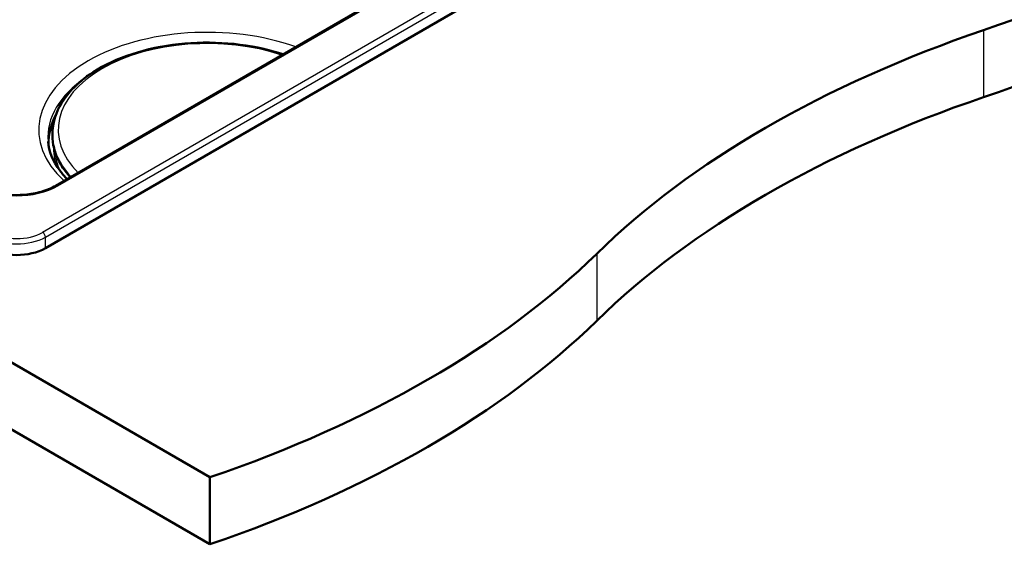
# Model space of a CAD drawing. Header units: millimetres. Extents: x 100 to 2000, y 93 to 2870.
# Tile 5 of 8: x 1356 to 1716, y 1314 to 1506. Entities that reach past the tile are written whole.
import ezdxf

# ---------------------------------------------------------------- set-up
doc = ezdxf.new("R2010")
doc.units = ezdxf.units.MM
doc.header["$LTSCALE"] = 10
doc.layers.add('Visible Edges(ISO)', color=7, linetype='Continuous', lineweight=50)
doc.layers.add('Visible Tangent Edges(ISO)', color=7, linetype='Continuous', lineweight=25)

msp = doc.modelspace()

# ---------------------------------------------------------------- linework, layer by layer
at = {"layer": 'Visible Edges(ISO)'}
for p, q in [((930.99, 1624.19), (1425.97, 1338.41)), ((1673.64, 1620.42), (1369.65, 1444.9)), ((1365.84, 1422.09), (1705.3, 1618.08)), ((1425.97, 1313.92), (930.99, 1599.69)), ((1380.66, 1484.57), (1380.66, 1484.56)), ((1382.19, 1485.65), (1380.87, 1484.89)), ((1368.41, 1464.86), (1368.39, 1464.54)), ((1425.97, 1338.41), (1425.97, 1313.92))]:
    msp.add_line(p, q, dxfattribs=at)
for centre, major_axis, ratio, start_param, end_param in [((1505.66, 1700.65), (400, 0), 0.57735, 5.245107, 5.750467), ((1505.66, 1676.16), (-400, 0), 0.57735, 2.103514, 2.608875), ((1911.96, 1302.77), (400, 0), 0.57735, 2.103514, 2.608875), ((1911.96, 1278.28), (-400, 0), 0.57735, 5.245107, 5.750467), ((1355.26, 1428.26), (15, 0), 0.580167, 3.929424, 5.495354), ((1222.82, 1537.35), (400, 0), 0.57735, 5.245107, 5.750467), ((1222.82, 1512.86), (-400, 0), 0.57735, 2.103514, 2.608875)]:
    msp.add_ellipse(centre, major_axis=major_axis, ratio=ratio, start_param=start_param, end_param=end_param, dxfattribs=at)
for points, knots in [([(1368.41, 1464.86), (1368.63, 1468.35), (1369.77, 1471.8), (1373.74, 1478.39), (1376.66, 1481.51), (1384.03, 1487.13), (1388.55, 1489.6), (1398.66, 1493.57), (1404.25, 1495.06), (1415.92, 1496.93), (1422, 1497.31), (1434.05, 1496.92), (1440.02, 1496.17), (1448.08, 1494.31), (1450.46, 1493.64), (1452.75, 1492.88)], [3.964057, 3.964057, 3.964057, 3.964057, 4.261716, 4.261716, 4.575412, 4.575412, 4.901008, 4.901008, 5.227362, 5.227362, 5.55263, 5.55263, 5.877567, 5.877567, 6.018851, 6.018851, 6.018851, 6.018851]), ([(1380.66, 1484.57), (1380.66, 1484.59), (1380.66, 1484.62), (1380.68, 1484.68), (1380.69, 1484.7), (1380.72, 1484.75), (1380.73, 1484.77), (1380.77, 1484.81), (1380.79, 1484.83), (1380.83, 1484.86), (1380.85, 1484.88), (1380.87, 1484.89)], [2.3837817, 2.3837817, 2.3837817, 2.3837817, 2.5353439, 2.5353439, 2.6869061, 2.6869061, 2.8384683, 2.8384683, 2.9900305, 2.9900305, 3.1415927, 3.1415927, 3.1415927, 3.1415927]), ([(1368.39, 1464.54), (1368.29, 1462.92), (1368.39, 1461.29), (1369.02, 1458.06), (1369.54, 1456.46), (1370.99, 1453.32), (1371.91, 1451.78), (1373.62, 1449.5), (1374.27, 1448.73), (1374.96, 1447.97)], [2.3191281, 2.3191281, 2.3191281, 2.3191281, 2.4677515, 2.4677515, 2.616375, 2.616375, 2.7649984, 2.7649984, 2.8436945, 2.8436945, 2.8436945, 2.8436945]), ([(1366.76, 1461.03), (1367.07, 1457.44), (1368.51, 1453.81), (1371.95, 1449.28), (1372.82, 1448.28), (1373.79, 1447.3)], [2.4056604, 2.4056604, 2.4056604, 2.4056604, 2.7690874, 2.7690874, 2.8740572, 2.8740572, 2.8740572, 2.8740572]), ([(1340.86, 1444.9), (1341.59, 1444.49), (1342.37, 1444.1), (1344.05, 1443.39), (1344.94, 1443.07), (1346.8, 1442.51), (1347.77, 1442.28), (1349.78, 1441.89), (1350.81, 1441.74), (1352.9, 1441.54), (1353.96, 1441.48), (1356.08, 1441.47), (1357.14, 1441.51), (1359.24, 1441.69), (1360.28, 1441.82), (1362.3, 1442.18), (1363.28, 1442.41), (1365.17, 1442.94), (1366.08, 1443.25), (1367.91, 1443.98), (1368.82, 1444.43), (1369.65, 1444.9)], [-0.7816, -0.7816, -0.7816, -0.7816, -0.627891, -0.627891, -0.474135, -0.474135, -0.320152, -0.320152, -0.165946, -0.165946, -0.011594, -0.011594, 0.14281, 0.14281, 0.297175, 0.297175, 0.451409, 0.451409, 0.605428, 0.605428, 0.7816, 0.7816, 0.7816, 0.7816])]:
    msp.add_open_spline(points, degree=3, knots=knots, dxfattribs=at)
at = {"layer": 'Visible Tangent Edges(ISO)'}
for p, q in [((1703.79, 1623.59), (1364.78, 1427.86)), ((1365.84, 1426.11), (1704.84, 1621.84)), ((1370.4, 1444.83), (1674.39, 1620.34)), ((1708.81, 1501.71), (1708.81, 1477.22)), ((1380.98, 1484.88), (1381.54, 1485.2)), ((1365.84, 1422.09), (1365.84, 1426.11)), ((1567.39, 1420.06), (1567.39, 1395.57))]:
    msp.add_line(p, q, dxfattribs=at)
for centre, major_axis, ratio, start_param, end_param in [((1424.98, 1465.35), (-61.59, 0), 0.57735, 4.15771, 6.837865), ((1424.98, 1465.35), (-54.48, 0), 0.57735, 4.188474, 6.8071), ((1424.98, 1462.69), (-58.28, 0), 0.57735, 5.580913, 6.332651), ((1381.26, 1484.54), (-0.599, 0.028), 0.606775, 0, 0.02248), ((1381.26, 1484.7), (-0.4, 0.019), 0.606775, 5.525374, 6.300434), ((1380.97, 1484.72), (-0.1, 0.173), 0.57735, 5.445427, 6.283185), ((1424.98, 1460.98), (-58.14, 0), 0.57735, 5.931697, 6.306394), ((1424.98, 1460.52), (-57.91, 0), 0.57735, 6.00256, 6.34402), ((1424.98, 1463.33), (-56.63, 0), 0.57735, 6.246119, 6.771891), ((1424.98, 1463.65), (-56.61, 0), 0.57735, 6.246119, 6.778918), ((1424.98, 1458.87), (-56.25, 0), 0.57735, 6.26398, 6.497818), ((1424.98, 1458.6), (-55.73, 0), 0.57735, 0.036777, 0.255423), ((1355.26, 1453.71), (21.5, 0), 0.581753, 3.930789, 5.493989), ((1370.4, 1443.61), (-0.75, 1.3), 0.57735, 5.497787, 6.283185), ((1355.26, 1432.19), (15, 0), 0.571569, 3.929424, 5.495354), ((1355.26, 1433.41), (-13.5, 0), 0.580167, 0.787831, 2.353761), ((1364.78, 1426.64), (0.75, -1.3), 0.57735, 0.855211, 2.356194)]:
    msp.add_ellipse(centre, major_axis=major_axis, ratio=ratio, start_param=start_param, end_param=end_param, dxfattribs=at)
msp.add_open_spline([(1251.25, 1496.64), (1252.76, 1497.47), (1254.27, 1498.29), (1262.84, 1502.99), (1269.91, 1506.89), (1293.16, 1519.85), (1309.35, 1529.06), (1341.27, 1547.67), (1357.01, 1557.05), (1372.71, 1566.57)], degree=3, knots=[15.826584, 15.826584, 15.826584, 15.826584, 16.464848, 16.464848, 19.452184, 19.452184, 26.285662, 26.285662, 32.929696, 32.929696, 32.929696, 32.929696], dxfattribs=at)

doc.saveas('drawing.dxf')
